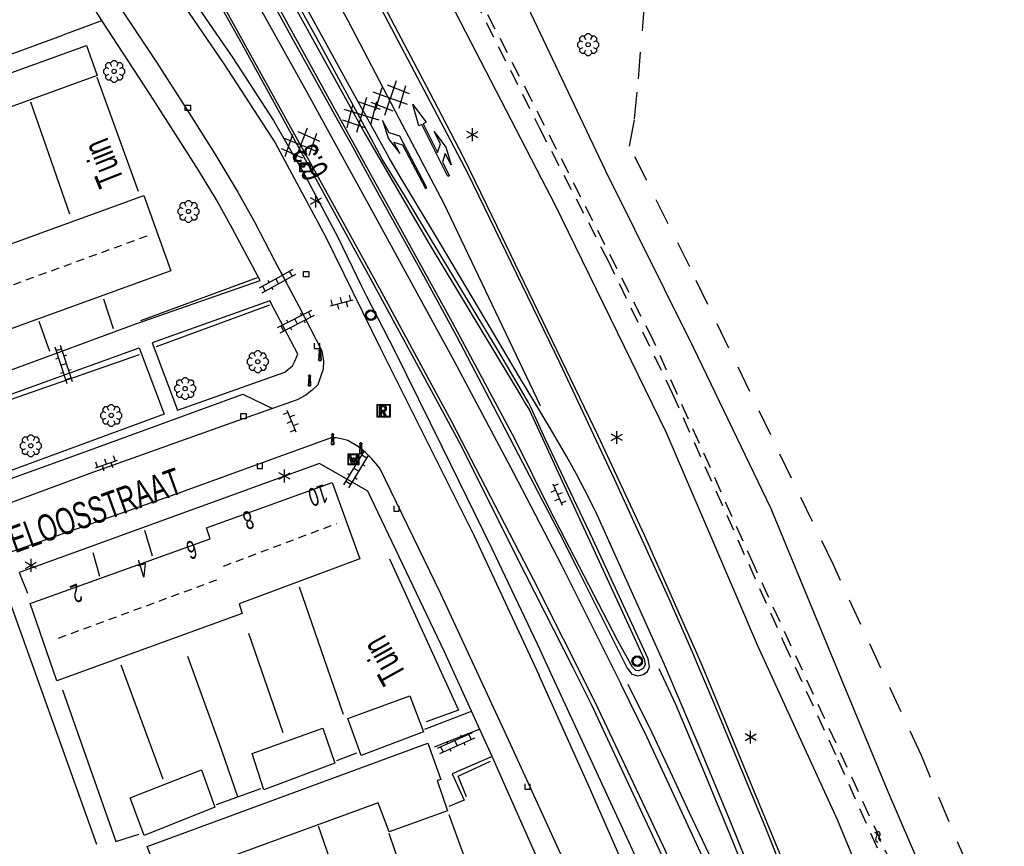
# Model space of a CAD drawing. Extents: x 99796 to 103543, y 406299 to 407646.
# Tile 12 of 85: x 100932 to 101024, y 406994 to 407072. Entities that reach past the tile are written whole.
import ezdxf
from ezdxf.enums import TextEntityAlignment as Align

# ---------------------------------------------------------------- set-up
doc = ezdxf.new("R2010")
doc.units = 0
for name, pattern in [('Cult-sch', [4.5, 2.5, -2]), ('Noklijn', [1.25, 0.75, -0.5]), ('Slootbodem', [2.5, 1.5, -1])]:
    doc.linetypes.add(name, pattern=pattern)
for name, color, linetype in [('1101', 252, 'CONTINUOUS'), ('1105', 252, 'CONTINUOUS'), ('1107', 252, 'CONTINUOUS'), ('1108', 252, 'CONTINUOUS'), ('1110', 252, 'CONTINUOUS'), ('1112', 252, 'CONTINUOUS'), ('1204', 252, 'CONTINUOUS'), ('1206', 252, 'CONTINUOUS'), ('1209', 252, 'CONTINUOUS'), ('1215', 252, 'CONTINUOUS'), ('1221', 252, 'CONTINUOUS'), ('1222', 252, 'CONTINUOUS'), ('1404', 252, 'CONTINUOUS'), ('1406', 252, 'Slootbodem'), ('1701', 252, 'CONTINUOUS'), ('1901', 252, 'Noklijn'), ('2001', 252, 'CONTINUOUS'), ('2006', 252, 'Heg haag'), ('2010', 252, 'Cult-sch'), ('2201', 252, 'CONTINUOUS'), ('2401', 252, 'CONTINUOUS'), ('2701', 252, 'CONTINUOUS'), ('2901', 252, 'CONTINUOUS'), ('3001', 252, 'CONTINUOUS'), ('3201', 252, 'CONTINUOUS'), ('3602', 252, 'CONTINUOUS'), ('3604', 252, 'CONTINUOUS'), ('3605', 252, 'CONTINUOUS'), ('4406', 252, 'CONTINUOUS'), ('4411', 252, 'CONTINUOUS'), ('4413', 252, 'CONTINUOUS'), ('4501', 252, 'CONTINUOUS'), ('4502', 252, 'CONTINUOUS'), ('4601', 252, 'CONTINUOUS')]:
    doc.layers.add(name, color=color, linetype=linetype)
doc.linetypes.add('Heg haag', pattern='A,4,-1,[4,dgnlstyle.shx,S=0.004016,R=0,X=0,Y=0],-1', length=6)

# ---------------------------------------------------------------- blocks, each defined once
blk = doc.blocks.new('LICHTMAST', base_point=(106423.199838, 404577.892233))
at = {"layer": '2701'}
for points in [[(106423.199838, 404577.292233, 0), (106423.199838, 404578.492233, 0)], [(106422.680222, 404577.592233, 0), (106423.719453, 404578.192234, 0)], [(106423.719453, 404577.592234, 0), (106422.680222, 404578.192233, 0)]]:
    blk.add_polyline3d(points, dxfattribs=at)
blk = doc.blocks.new('BOOM', base_point=(97503.821083, 403507.602474))
at = {"layer": '2901'}
for points in [[(97503.491578, 403508.39797, 0), (97503.202364, 403508.39797, 0), (97503.025588, 403508.221193, 0), (97503.025588, 403507.931979, 0)], [(97504.071083, 403508.102474, 0), (97504.196083, 403508.352474, 0), (97503.946083, 403508.602474, 0), (97503.696083, 403508.602474, 0), (97503.446083, 403508.352474, 0), (97503.571083, 403508.102474, 0)], [(97504.616578, 403507.931979, 0), (97504.616578, 403508.221193, 0), (97504.439801, 403508.39797, 0), (97504.150588, 403508.39797, 0)], [(97503.321083, 403507.852474, 0), (97503.071083, 403507.977474, 0), (97502.821083, 403507.727474, 0), (97502.821083, 403507.477474, 0), (97503.071083, 403507.227474, 0), (97503.321083, 403507.352474, 0)], [(97503.025588, 403507.27297, 0), (97503.025588, 403506.983756, 0), (97503.202364, 403506.806979, 0), (97503.491578, 403506.806979, 0)], [(97503.571083, 403507.102474, 0), (97503.446083, 403506.852474, 0), (97503.696083, 403506.602474, 0), (97503.946083, 403506.602474, 0), (97504.196083, 403506.852474, 0), (97504.071083, 403507.102474, 0)], [(97504.150588, 403506.806979, 0), (97504.439801, 403506.806979, 0), (97504.616578, 403506.983756, 0), (97504.616578, 403507.27297, 0)], [(97504.321083, 403507.352474, 0), (97504.571083, 403507.227474, 0), (97504.821083, 403507.477474, 0), (97504.821083, 403507.727474, 0), (97504.571083, 403507.977474, 0), (97504.321083, 403507.852474, 0)]]:
    blk.add_polyline3d(points, dxfattribs=at)
blk.add_circle((97503.821083, 403507.602474), 0.2, dxfattribs=at)
blk.add_circle((97503.821083, 403507.602474), 0.2, dxfattribs=at)
blk = doc.blocks.new('OV2', base_point=(97503.821083, 403517.176353))
at = {"layer": '4406'}
for points in [[(97503.852333, 403517.020103, 0), (97503.852333, 403517.332603, 0)], [(97503.914833, 403517.020103, 0), (97503.914833, 403517.332603, 0)], [(97503.914833, 403517.301353, 0), (97503.852333, 403517.301353, 0)], [(97503.821083, 403517.238853, 0), (97503.852333, 403517.238853, 0)], [(97503.914833, 403517.176353, 0), (97503.852333, 403517.176353, 0)], [(97503.946083, 403517.238853, 0), (97503.914833, 403517.238853, 0)], [(97503.821083, 403517.113853, 0), (97503.852333, 403517.113853, 0)], [(97503.946083, 403517.113853, 0), (97503.914833, 403517.113853, 0)], [(97503.914833, 403517.051353, 0), (97503.852333, 403517.051353, 0)]]:
    blk.add_polyline3d(points, dxfattribs=at)
blk = doc.blocks.new('OV6', base_point=(97503.821083, 403517.176353))
at = {"layer": '4413'}
for points in [[(97503.852333, 403517.176353, 0), (97503.852333, 403517.207603, 0)], [(97503.977333, 403517.176353, 0), (97503.977333, 403517.207603, 0)], [(97504.102333, 403517.176353, 0), (97504.102333, 403517.207603, 0)], [(97503.821083, 403517.176353, 0), (97504.133583, 403517.176353, 0)], [(97503.914833, 403517.176353, 0), (97503.914833, 403517.145103, 0)], [(97504.039833, 403517.176353, 0), (97504.039833, 403517.145103, 0)]]:
    blk.add_polyline3d(points, dxfattribs=at)
blk = doc.blocks.new('STRAATKOLK', base_point=(97500.879966, 403507.602474))
at = {"layer": '3605'}
blk.add_polyline3d([(97500.629966, 403507.352474, 0), (97500.629966, 403507.852474, 0), (97501.129966, 403507.852474, 0), (97501.129966, 403507.352474, 0)], close=True, dxfattribs=at)
blk = doc.blocks.new('VERKEERSBORD', base_point=(97503.821083, 403507.602474))
at = {"layer": '2401'}
for radius in [0.5, 0.5, 0.4, 0.4]:
    blk.add_circle((97503.821083, 403507.602474), radius, dxfattribs=at)
blk = doc.blocks.new('PAALTJE', base_point=(97500.879966, 403507.602474))
at = {"layer": '3001'}
for points in [[(97500.929966, 403508.552474, 0), (97500.979966, 403508.552474, 0), (97500.979966, 403508.502474, 0), (97500.929966, 403508.502474, 0), (97500.979966, 403507.602474, 0), (97500.779966, 403507.602474, 0), (97500.829966, 403508.502474, 0), (97500.779966, 403508.502474, 0), (97500.779966, 403508.552474, 0), (97500.829966, 403508.552474, 0)], [(97500.829966, 403508.552474, 0), (97500.779966, 403508.552474, 0), (97500.779966, 403508.502474, 0), (97500.829966, 403508.502474, 0), (97500.779966, 403507.602474, 0), (97500.979966, 403507.602474, 0), (97500.929966, 403508.502474, 0), (97500.979966, 403508.502474, 0), (97500.979966, 403508.552474, 0), (97500.929966, 403508.552474, 0)]]:
    blk.add_polyline3d(points, dxfattribs=at)
blk.add_arc((97500.879966, 403508.552474), 0.05, 0, 180, dxfattribs=at)
blk.add_arc((97500.879966, 403508.552474), 0.05, 0, 180, dxfattribs=at)
blk = doc.blocks.new('TROTTOIRKOLK', base_point=(97500.879966, 403507.602474))
at = {"layer": '3604'}
blk.add_polyline3d([(97500.629987, 403507.602517, 0), (97500.629987, 403507.102474, 0), (97501.129945, 403507.102474, 0), (97501.129774, 403507.602517, 0)], dxfattribs=at)
blk = doc.blocks.new('INSPECTIE-_OF_RIOOLPUT', base_point=(97500.879966, 403507.602474))
at = {"layer": '3602'}
blk.add_polyline3d([(97500.279966, 403508.202474, 0), (97501.479966, 403508.202474, 0), (97501.479966, 403507.002474, 0), (97500.279966, 403507.002474, 0)], close=True, dxfattribs=at)
for points in [[(97500.323942, 403507.078087, 0), (97500.323942, 403508.133012, 0)], [(97500.349861, 403508.158931, 0), (97501.405339, 403508.158931, 0)], [(97500.879966, 403508.082474, 0), (97500.519966, 403508.082474, 0), (97500.519966, 403507.122474, 0), (97500.639966, 403507.122474, 0)], [(97500.639966, 403507.122474, 0), (97500.519966, 403507.122474, 0), (97500.519966, 403508.082474, 0), (97500.879966, 403508.082474, 0)], [(97501.431259, 403508.133012, 0), (97501.431259, 403507.078087, 0)], [(97500.879966, 403507.962474, 0), (97500.639966, 403507.962474, 0), (97500.639966, 403507.662474, 0)], [(97500.879966, 403507.962474, 0), (97500.639966, 403507.962474, 0), (97500.639966, 403507.662474, 0)], [(97500.639966, 403507.662474, 0), (97500.879966, 403507.662474, 0)], [(97500.639966, 403507.662474, 0), (97500.879966, 403507.662474, 0)], [(97500.639966, 403507.122474, 0), (97500.639966, 403507.542474, 0), (97500.741756, 403507.542474, 0), (97500.981756, 403507.122474, 0), (97501.119966, 403507.122474, 0), (97500.879966, 403507.542474, 0)], [(97500.879966, 403507.542474, 0), (97501.119966, 403507.122474, 0), (97500.981756, 403507.122474, 0), (97500.741756, 403507.542474, 0), (97500.639966, 403507.542474, 0), (97500.639966, 403507.122474, 0)], [(97501.405339, 403507.052167, 0), (97500.349861, 403507.052167, 0)]]:
    blk.add_polyline3d(points, dxfattribs=at)
for centre, radius, start, end in [((97500.349861, 403508.133012), 0.02592, 90, 180), ((97500.879966, 403507.812474), 0.27, 270, 90), ((97500.879966, 403507.812474), 0.27, 270, 90), ((97501.405339, 403508.133012), 0.02592, 0, 90), ((97500.879966, 403507.812474), 0.15, 270, 90), ((97500.879966, 403507.812474), 0.15, 270, 90), ((97500.349861, 403507.078087), 0.02592, 180, 270), ((97501.405339, 403507.078087), 0.02592, 270, 0)]:
    blk.add_arc(centre, radius, start, end, dxfattribs=at)
blk = doc.blocks.new('WATERLEIDINGSPUT', base_point=(97500.879966, 403507.602474))
at = {"layer": '3201'}
for points in [[(97500.379966, 403508.102474, 0), (97501.379966, 403508.102474, 0), (97501.379966, 403507.102474, 0), (97500.379966, 403507.102474, 0)], [(97501.179966, 403508.002474, 0), (97501.279966, 403508.002474, 0), (97501.079966, 403507.202474, 0), (97500.979966, 403507.202474, 0), (97500.879966, 403507.602474, 0), (97500.779966, 403507.202474, 0), (97500.679966, 403507.202474, 0), (97500.479966, 403508.002474, 0), (97500.579966, 403508.002474, 0), (97500.730071, 403507.412221, 0), (97500.804607, 403507.702474, 0), (97500.956617, 403507.702474, 0), (97500.804607, 403507.702474, 0), (97500.956617, 403507.702474, 0), (97501.030105, 403507.412657, 0)], [(97500.956617, 403507.702474, 0), (97501.030105, 403507.412657, 0), (97501.179966, 403508.002474, 0), (97501.279966, 403508.002474, 0), (97501.079966, 403507.202474, 0), (97500.979966, 403507.202474, 0), (97500.879966, 403507.602474, 0), (97500.779966, 403507.202474, 0), (97500.679966, 403507.202474, 0), (97500.479966, 403508.002474, 0), (97500.579966, 403508.002474, 0), (97500.730071, 403507.412221, 0), (97500.804607, 403507.702474, 0)]]:
    blk.add_polyline3d(points, close=True, dxfattribs=at)
for points in [[(97500.416612, 403507.165485, 0), (97500.416612, 403508.044589, 0)], [(97500.438212, 403508.066188, 0), (97501.317777, 403508.066188, 0)], [(97501.339377, 403508.044589, 0), (97501.339377, 403507.165485, 0)], [(97501.317777, 403507.143885, 0), (97500.438212, 403507.143885, 0)]]:
    blk.add_polyline3d(points, dxfattribs=at)
for centre, start, end in [((97500.438212, 403508.044589), 90, 180), ((97501.317777, 403508.044589), 0, 90), ((97500.438212, 403507.165485), 180, 270), ((97501.317777, 403507.165485), 270, 0)]:
    blk.add_arc(centre, 0.0216, start, end, dxfattribs=at)
blk = doc.blocks.new('WATERSYMBOOL', base_point=(97503.821083, 403517.176353))
at = {"layer": '4601'}
for points in [[(97503.321083, 403517.326353, 0), (97503.383583, 403517.388853, 0), (97503.508583, 403517.451353, 0), (97503.633583, 403517.451353, 0), (97503.758583, 403517.388853, 0), (97503.821083, 403517.326353, 0), (97503.883583, 403517.263853, 0), (97504.008583, 403517.201353, 0), (97504.133583, 403517.201353, 0), (97504.258583, 403517.263853, 0), (97504.321083, 403517.326353, 0)], [(97503.321083, 403517.026353, 0), (97503.383583, 403517.088853, 0), (97503.508583, 403517.151353, 0), (97503.633583, 403517.151353, 0), (97503.758583, 403517.088853, 0), (97503.821083, 403517.026353, 0), (97503.883583, 403516.963853, 0), (97504.008583, 403516.901353, 0), (97504.133583, 403516.901353, 0), (97504.258583, 403516.963853, 0), (97504.321083, 403517.026353, 0)]]:
    blk.add_polyline3d(points, dxfattribs=at)
blk = doc.blocks.new('HECTOMETERPAAL', base_point=(97500.879966, 403507.602474))
at = {"layer": '2201'}
blk.add_polyline3d([(97501.379966, 403508.002474, 0), (97501.379966, 403507.202474, 0), (97500.379966, 403507.202474, 0), (97500.379966, 403508.002474, 0)], close=True, dxfattribs=at)
blk.add_polyline3d([(97501.379966, 403508.002474, 0), (97501.379966, 403507.202474, 0), (97500.379966, 403507.202474, 0), (97500.379966, 403508.002474, 0)], close=True, dxfattribs=at)
for points in [[(97500.387999, 403507.279814, 0), (97500.387999, 403507.920491, 0)], [(97500.387999, 403507.920491, 0), (97500.387999, 403507.279814, 0)], [(97500.407999, 403507.279814, 0), (97500.407999, 403507.820491, 0)], [(97500.407999, 403507.279814, 0), (97500.407999, 403507.820491, 0)], [(97500.437999, 403507.679814, 0), (97500.437999, 403507.820491, 0)], [(97500.437999, 403507.679814, 0), (97500.437999, 403507.820491, 0)], [(97500.437999, 403507.820491, 0), (97500.437999, 403507.679814, 0)], [(97500.459598, 403507.99209, 0), (97500.979966, 403507.99209, 0), (97501.298012, 403507.99209, 0)], [(97501.298012, 403507.99209, 0), (97500.979966, 403507.99209, 0), (97500.459598, 403507.99209, 0)], [(97500.459598, 403507.87209, 0), (97501.298012, 403507.87209, 0)], [(97500.459598, 403507.87209, 0), (97501.298012, 403507.87209, 0)], [(97500.459598, 403507.84209, 0), (97500.798012, 403507.84209, 0)], [(97500.459598, 403507.84209, 0), (97500.798012, 403507.84209, 0)], [(97500.798012, 403507.84209, 0), (97500.459598, 403507.84209, 0)], [(97500.798012, 403507.658214, 0), (97500.459598, 403507.658214, 0)], [(97500.798012, 403507.658214, 0), (97500.459598, 403507.658214, 0)], [(97500.459598, 403507.658214, 0), (97500.798012, 403507.658214, 0)], [(97501.298012, 403507.228214, 0), (97500.979966, 403507.228214, 0), (97500.459598, 403507.228214, 0)], [(97501.298012, 403507.228214, 0), (97500.979966, 403507.228214, 0), (97500.459598, 403507.228214, 0)], [(97501.298012, 403507.208214, 0), (97500.979966, 403507.208214, 0), (97500.459598, 403507.208214, 0)], [(97500.459598, 403507.208214, 0), (97500.979966, 403507.208214, 0), (97501.298012, 403507.208214, 0)], [(97500.819612, 403507.820491, 0), (97500.819612, 403507.679814, 0)], [(97500.819612, 403507.820491, 0), (97500.819612, 403507.679814, 0)], [(97500.819612, 403507.679814, 0), (97500.819612, 403507.820491, 0)], [(97501.349612, 403507.820491, 0), (97501.349612, 403507.279814, 0)], [(97501.349612, 403507.820491, 0), (97501.349612, 403507.279814, 0)], [(97501.369612, 403507.920491, 0), (97501.369612, 403507.279814, 0)], [(97501.369612, 403507.279814, 0), (97501.369612, 403507.920491, 0)]]:
    blk.add_polyline3d(points, dxfattribs=at)
for centre, radius, start, end in [((97500.459598, 403507.920491), 0.0716, 90, 180), ((97500.459598, 403507.920491), 0.0716, 90, 180), ((97500.459598, 403507.279814), 0.0716, 180, 270), ((97500.459598, 403507.279814), 0.0716, 180, 270), ((97500.459598, 403507.820491), 0.0516, 90, 180), ((97500.459598, 403507.820491), 0.0516, 90, 180), ((97500.459598, 403507.279814), 0.0516, 180, 270), ((97500.459598, 403507.279814), 0.0516, 180, 270), ((97500.459598, 403507.820491), 0.0216, 90, 180), ((97500.459598, 403507.820491), 0.0216, 90, 180), ((97500.459598, 403507.820491), 0.0216, 90, 180), ((97500.459598, 403507.679814), 0.0216, 180.000004, 270), ((97500.459598, 403507.679814), 0.0216, 180.000004, 270), ((97500.459598, 403507.679814), 0.0216, 180.000004, 270), ((97500.798012, 403507.820491), 0.0216, 0, 90), ((97500.798012, 403507.820491), 0.0216, 0, 90), ((97500.798012, 403507.820491), 0.0216, 0, 90), ((97500.798012, 403507.679814), 0.0216, 270.000004, 0), ((97500.798012, 403507.679814), 0.0216, 270.000004, 0), ((97500.798012, 403507.679814), 0.0216, 270.000004, 0), ((97501.298012, 403507.920491), 0.0716, 0, 90), ((97501.298012, 403507.920491), 0.0716, 0, 90), ((97501.298012, 403507.820491), 0.0516, 0, 90), ((97501.298012, 403507.820491), 0.0516, 0, 90), ((97501.298012, 403507.279814), 0.0716, 270, 0), ((97501.298012, 403507.279814), 0.0516, 270.000003, 0), ((97501.298012, 403507.279814), 0.0516, 270.000003, 0), ((97501.298012, 403507.279814), 0.0716, 270, 0)]:
    blk.add_arc(centre, radius, start, end, dxfattribs=at)
blk = doc.blocks.new('PIJL_LINKSAF', base_point=(97500.879966, 403507.602474))
at = {"layer": '1221'}
blk.add_polyline3d([(97500.879966, 403507.602474, 0), (97500.879966, 403507.527474, 0), (97506.329966, 403507.527474, 0), (97507.079966, 403508.277474, 0), (97508.379966, 403508.277474, 0), (97506.579966, 403508.577474, 0), (97504.879966, 403508.277474, 0), (97506.079966, 403508.277474, 0), (97505.479966, 403507.677474, 0), (97500.879966, 403507.677473, 0)], close=True, dxfattribs=at)
blk = doc.blocks.new('PIJL_RECHTDOOR_RECHTSAF', base_point=(97500.879966, 403507.602474))
at = {"layer": '1222'}
blk.add_polyline3d([(97503.329966, 403507.527474, 0), (97503.929966, 403506.927474, 0), (97505.229966, 403506.927474, 0), (97503.429966, 403506.627474, 0), (97501.729966, 403506.927474, 0), (97502.929966, 403506.927474, 0), (97502.329966, 403507.527474, 0), (97500.879966, 403507.527474, 0), (97500.879966, 403507.602474, 0), (97500.879966, 403507.677473, 0), (97506.329966, 403507.677474, 0), (97506.329966, 403507.977474, 0), (97508.379966, 403507.602474, 0), (97506.329966, 403507.227474, 0), (97506.329966, 403507.527474, 0)], close=True, dxfattribs=at)
blk = doc.blocks.new('GV6', base_point=(97503.821083, 403517.176353))
at = {"layer": '4411'}
for points in [[(97503.821083, 403517.145103, 0), (97503.977333, 403517.270103, 0)], [(97503.821083, 403517.207603, 0), (97503.977333, 403517.082603, 0)], [(97503.883583, 403517.082603, 0), (97504.133583, 403517.270103, 0)], [(97503.883583, 403517.270103, 0), (97504.133583, 403517.082603, 0)], [(97504.039833, 403517.270103, 0), (97504.196083, 403517.145103, 0)], [(97504.039833, 403517.082603, 0), (97504.196083, 403517.207603, 0)]]:
    blk.add_polyline3d(points, dxfattribs=at)

msp = doc.modelspace()

# ---------------------------------------------------------------- linework, layer by layer
at = {"layer": '1101'}
for points in [[(100970.295167, 407064.202729, 0.251913), (100963.903127, 407076.410167, 0.254), (100956.325886, 407090.143823, 0.251), (100944.565145, 407111.443915, 0.311), (100939.943922, 407119.788193, 0.31805)], [(100964.228408, 407061.022674, 0.33098), (100959.407074, 407069.928162, 0.35), (100949.339849, 407088.154145, 0.35), (100938.352851, 407108.059861, 0.395), (100933.69512, 407116.481253, 0.365418)], [(100931.936038, 407115.483992, 0.314419), (100938.47057, 407103.744485, 0.248119), (100944.226888, 407093.327456, 0.231119), (100949.685929, 407083.471828, 0.193719), (100957.303775, 407069.594376, 0.193719), (100961.819199, 407061.46542, 0.210718), (100962.548453, 407060.14208, 0.210718)], [(100930.359123, 407108.521052, 0.326), (100940.129814, 407091.240176, 0.224), (100952.390117, 407069.466971, 0.218), (100958.619768, 407058.082754, 0.221649)], [(100993.376281, 407015.893245, 0.325248), (100989.992825, 407023.550161, 0.329), (100985.649136, 407032.826134, 0.308), (100975.776164, 407053.296076, 0.263187), (100973.091183, 407058.862933, 0.251), (100970.295167, 407064.202729, 0.251913)], [(100989.853126, 407010.525056, 0.404), (100990.249125, 407010.794022, 0.404), (100990.449918, 407011.245899, 0.401), (100990.332944, 407011.973821, 0.389), (100985.167084, 407023.169064, 0.368), (100980.751125, 407032.477819, 0.329), (100979.37314, 407035.50797, 0.353), (100979.145152, 407035.956495, 0.3515), (100976.354165, 407040.746846, 0.347), (100969.806967, 407051.566952, 0.347), (100967.660827, 407055.173033, 0.332), (100965.490845, 407058.690824, 0.326), (100964.228408, 407061.022674, 0.33098)], [(100962.548453, 407060.14208, 0.210718), (100964.6873, 407056.260817, 0.210718), (100969.329757, 407047.820427, 0.226018), (100972.417278, 407042.144947, 0.234518), (100975.837094, 407035.585456, 0.231119), (100978.600142, 407030.34807, 0.227718), (100982.060937, 407023.677566, 0.226018), (100983.697457, 407020.457425, 0.224318), (100988.374186, 407011.128553, 0.232618), (100988.813025, 407010.555976, 0.404), (100989.375172, 407010.409944, 0.404), (100989.853126, 407010.525056, 0.404)], [(100958.619768, 407058.082754, 0.221649), (100962.635038, 407050.745152, 0.224), (100964.510346, 407047.284185, 0.230751), (100972.634835, 407032.290064, 0.26), (100978.802053, 407019.979843, 0.314), (100983.278687, 407011.166377, 0.285908)], [(100994.750997, 407012.782201, 0.323724), (100993.376281, 407015.893245, 0.325248)], [(101030.650256, 406919.872929, 0.40978), (101027.779935, 406927.756183, 0.398), (101019.836871, 406949.353181, 0.38), (101011.977998, 406970.101931, 0.398), (101003.428084, 406991.834902, 0.386), (100995.404182, 407011.304014, 0.323), (100994.750997, 407012.782201, 0.323724)], [(100983.278687, 407011.166377, 0.285908), (100984.789669, 407008.1916, 0.276426)], [(100984.789669, 407008.1916, 0.276426), (100985.016955, 407007.744126, 0.275), (100996.135083, 406983.847134, 0.374), (101006.109176, 406960.697063, 0.356), (101015.775932, 406937.23891, 0.317), (101016.025508, 406936.601074, 0.318642)]]:
    msp.add_polyline3d(points, dxfattribs=at)
at = {"layer": '1105'}
for points in [[(100926.710946, 407101.767101, -0.021), (100940.927026, 407081.910186, 0.017), (100950.698835, 407067.593895, 0.05), (100955.495892, 407060.205155, 0.035), (100960.196835, 407051.470094, 0.071), (100965.320972, 407040.980049, 0.068), (100974.057896, 407023.549043, 0.119), (100980.140922, 407010.440864, 0.092)], [(100936.982056, 407078.986635, -0.1036), (100940.485755, 407073.654684, -0.13524), (100944.416626, 407067.755813, -0.11508), (100947.686944, 407062.628855, -0.13776), (100949.848163, 407059.17102, -0.13776), (100952.009655, 407055.583127, -0.13776), (100953.577655, 407052.761409, -0.12264), (100955.419203, 407049.221034, -0.09492), (100957.700005, 407044.931124, -0.03696), (100959.856348, 407040.764735, 0.00048)], [(100989.570219, 406976.839789, 0.10068), (100988.886071, 406978.596709, -0.05316), (100982.809998, 406992.314509, 0.00228), (100977.515279, 407003.935189, 0.01992), (100970.977326, 407018.075865, -0.01032), (100965.25158, 407029.810593, -0.03048)], [(101018.03085, 406921.349056, 0.116), (101012.195928, 406935.952939, 0.134), (101005.154011, 406953.019984, 0.161), (101000.939023, 406963.04353, 0.161), (100998.711867, 406968.339868, 0.161), (100994.134422, 406978.789668, 0.142207), (100984.828082, 407000.035011, 0.104), (100980.140922, 407010.440864, 0.092)]]:
    msp.add_polyline3d(points, dxfattribs=at)
at = {"layer": '1107'}
msp.add_polyline3d([(100951.399935, 407083.633133, 0.449), (100963.967947, 407060.933821, 0.434), (100967.321081, 407055.135035, 0.464), (100969.878865, 407050.763034, 0.482), (100978.429896, 407036.574148, 0.5), (100978.89593, 407035.743036, 0.512), (100979.208854, 407035.278865, 0.512), (100980.845002, 407031.758093, 0.5), (100989.939181, 407011.965998, 0.575), (100990.037901, 407011.451163, 0.572), (100989.890007, 407011.105083, 0.572), (100989.467931, 407010.880821, 0.572), (100989.171026, 407010.900938, 0.572), (100988.856984, 407011.194118, 0.572), (100987.497998, 407013.674044, 0.551), (100981.169102, 407025.88182, 0.521), (100977.890847, 407032.475956, 0.53), (100972.055925, 407043.416016, 0.533), (100964.073, 407057.886161, 0.467), (100957.547036, 407069.741898, 0.437), (100946.611074, 407089.637928, 0.434)], dxfattribs=at)
at = {"layer": '1108'}
msp.add_polyline3d([(100921.096834, 407023.095677, 0.104086), (100922.28991, 407025.770375, 0.129), (100938.149954, 407031.500253, 0.09252), (100952.475232, 407036.707948, 0.05832), (100955.247849, 407035.386781, 0.001763)], dxfattribs=at)
at = {"layer": '1110'}
for points in [[(100935.68815, 407070.289143, 0.173), (100939.314226, 407071.654331, 0.03584)], [(100959.856348, 407040.764735, 0.00048), (100960.02087, 407039.827505, 0.0216), (100959.9612, 407039.062871, -0.01008), (100959.702054, 407038.25294, -0.01272), (100959.473848, 407037.58965, -0.00744), (100958.989887, 407037.137846, 0.00312), (100958.349872, 407036.634767, 0.01368), (100957.56009, 407036.195521, 0.01896), (100955.247849, 407035.386781, 0.001763)], [(100955.247849, 407035.386781, 0.001763), (100951.880526, 407034.209012, -0.02328), (100938.1849, 407029.301032, 0.02424), (100929.242455, 407026.012536, 0.07704), (100921.096834, 407023.095677, 0.104086)], [(100965.25158, 407029.810593, -0.03048), (100964.526098, 407030.691177, -0.05349), (100963.936502, 407031.27606, -0.09509), (100963.280733, 407031.79797, -0.10523), (100962.287579, 407032.398916, -0.10653), (100961.656222, 407032.558748, -0.10679), (100961.182027, 407032.63434, -0.11251), (100960.72511, 407032.627167, -0.11511), (100946.317256, 407027.413682, -0.09691), (100929.264279, 407021.410465, -0.00305), (100918.174803, 407017.488743, 0.06663)]]:
    msp.add_polyline3d(points, dxfattribs=at)
at = {"layer": '1112'}
for points in [[(100939.314226, 407071.654331, 0.03584), (100938.325789, 407073.174201, 0.05364), (100937.496544, 407074.380599, 0.049022)], [(100914.577438, 407033.132521, 0.15264), (100930.681907, 407038.927917, 0.2952), (100942.493958, 407043.307763, 0.27936), (100954.086335, 407047.349338, 0.11304), (100951.477301, 407052.238421, 0.10512), (100950.006108, 407054.889948, 0.018), (100948.343831, 407057.664253, -0.03348), (100943.823193, 407064.721116, -0.04536), (100939.314226, 407071.654331, 0.03584)], [(100973.823502, 407007.091914, 0.042127), (100971.297828, 407012.642138, 0.083), (100964.131502, 407027.654745, 0.11796), (100959.635155, 407030.233271, 0.05753), (100936.512698, 407021.817902, 0.06559), (100931.581723, 407020.039906, 0.12747), (100932.361955, 407018.116246, 0.12383)], [(100919.483133, 407015.609734, 0.2796), (100929.936539, 407019.45987, 0.22044), (100938.811242, 406994.658362, 0.14388)], [(100969.468068, 407005.412649, 0.2046), (100973.823502, 407007.091914, 0.042127)], [(100975.752121, 407002.853436, 0.011059), (100973.823502, 407007.091914, 0.042127)], [(100950.69809, 406968.028062, 0.191), (100971.925167, 406975.812056, 0.242), (100985.52448, 406980.816254, 0.12228), (100975.752121, 407002.853436, 0.011059)], [(100975.752121, 407002.853436, 0.011059), (100972.014646, 407001.232937, 0.2046), (100973.143368, 406998.765175, 0.20172), (100971.714298, 406998.191184, 0.19308)]]:
    msp.add_polyline3d(points, dxfattribs=at)
for points in [[(100957.61667, 407040.454257, 0.08112), (100954.979272, 407045.451715, 0.07656), (100944.011096, 407041.525471, 0.18828), (100946.364007, 407035.212617, 0.17688), (100956.395999, 407038.788513, 0.12672), (100956.640788, 407038.98563, 0.1176), (100957.099634, 407039.376355, 0.09708), (100957.316554, 407039.805884, 0.0834)], [(100928.702096, 407028.804369, 0.05364), (100926.408221, 407035.12521, 0.10116), (100942.800053, 407041.039686, 0.12492), (100945.117065, 407034.864181, 0.10908)]]:
    msp.add_polyline3d(points, close=True, dxfattribs=at)
at = {"layer": '1204'}
for points in [[(101011.158434, 406961.838492, 0.430095), (101008.873341, 406967.698373, 0.416345), (101006.819961, 406973.078438, 0.388844), (101004.962159, 406977.845692, 0.391594), (101002.999303, 406982.886009, 0.394344), (101000.615863, 406988.873668, 0.409469), (100998.254029, 406994.862073, 0.402594), (100995.405299, 407001.792975, 0.409469), (100992.898924, 407007.709854, 0.39847), (100991.363732, 407011.058145, 0.243118)], [(100988.434536, 407009.628378, 0.262718), (100990.659652, 407005.115562, 0.254645), (100992.364717, 407001.448758, 0.258495), (100994.142053, 406997.632571, 0.285445), (100995.984582, 406993.748956, 0.343194), (100997.885597, 406989.454069, 0.364095), (101000.342426, 406983.911582, 0.40122), (101002.170799, 406979.815253, 0.40397), (101003.803966, 406976.014339, 0.408095), (101005.493758, 406972.094961, 0.40397), (101007.220802, 406968.053766, 0.391594), (101009.735001, 406962.177493, 0.40397), (101010.873077, 406959.475168, 0.40122)]]:
    msp.add_polyline3d(points, dxfattribs=at)
at = {"layer": '1206'}
for points in [[(100936.527831, 407125.221901, 0.296818), (100942.135138, 407115.003057, 0.287328), (100942.433906, 407114.459165, 0.286822), (100945.873839, 407108.189874, 0.281), (100956.268144, 407089.335062, 0.236), (100965.155942, 407073.198967, 0.254), (100969.967032, 407064.030729, 0.25053), (100973.474888, 407057.345994, 0.248), (100982.076955, 407039.606162, 0.281), (100987.151173, 407028.808035, 0.302), (100992.226136, 407017.698102, 0.338), (100994.422427, 407012.630783, 0.358926), (100995.059965, 407011.159845, 0.365), (100996.307937, 407008.219101, 0.371), (101001.294983, 406996.187903, 0.422), (101005.482954, 406985.636019, 0.428), (101009.790135, 406974.703037, 0.446), (101014.843119, 406961.487942, 0.446), (101019.478125, 406949.201934, 0.407), (101023.439971, 406938.40418, 0.407), (101030.237007, 406919.721564, 0.431231)], [(100991.893468, 407011.334934, 0.236418), (100991.845016, 407011.443003, 0.237178), (100987.345634, 407021.478527, 0.307719), (100985.423756, 407025.72424, 0.299018), (100984.386635, 407027.805932, 0.261319), (100983.618853, 407029.238679, 0.261319), (100982.703177, 407030.91953, 0.241018), (100981.400443, 407033.159175, 0.243919), (100979.939011, 407035.621219, 0.267118), (100978.32298, 407038.314604, 0.267118), (100975.17958, 407043.641396, 0.241018), (100970.922319, 407050.77272, 0.261319), (100967.125875, 407057.082244, 0.255518), (100966.140536, 407058.806308, 0.272918), (100964.753872, 407061.29811, 0.289593), (100962.764305, 407064.873316, 0.313518), (100957.556722, 407074.459605, 0.275819), (100951.75719, 407084.90681, 0.304819), (100944.903774, 407097.367161, 0.301918), (100937.127603, 407111.532577, 0.336766), (100936.820639, 407112.092116, 0.338143), (100934.550074, 407116.228305, 0.348319)], [(100931.068791, 407114.595883, 0.323918), (100937.856642, 407102.223449, 0.266418), (100943.341014, 407092.336156, 0.173918), (100948.673395, 407082.707026, 0.193918), (100953.323675, 407074.19511, 0.251418), (100958.395285, 407065.061443, 0.236418), (100961.419527, 407059.550323, 0.207588), (100964.689163, 407053.592019, 0.176418), (100972.19376, 407039.795779, 0.233918), (100977.764559, 407029.365711, 0.238919), (100982.217399, 407020.728626, 0.263918), (100987.806554, 407009.581909, 0.384148)], [(101023.258177, 406919.858195, 0.407674), (101018.867177, 406931.021028, 0.428), (101013.645066, 406943.76003, 0.404), (101007.391048, 406958.758049, 0.395), (101002.38314, 406970.569082, 0.407), (100997.133834, 406982.576065, 0.383), (100991.738123, 406994.510033, 0.38), (100985.664038, 407007.338815, 0.335), (100985.153302, 407008.359178, 0.333981), (100979.649929, 407019.353994, 0.323), (100971.982164, 407034.141906, 0.251), (100965.230075, 407046.63802, 0.215), (100958.849771, 407058.203316, 0.180516), (100957.45912, 407060.724088, 0.173), (100948.67116, 407076.656037, 0.176), (100940.874127, 407090.778985, 0.218), (100936.205966, 407099.243962, 0.26), (100928.958414, 407112.410255, 0.255918)]]:
    msp.add_polyline3d(points, dxfattribs=at)
at = {"layer": '1209'}
msp.add_polyline3d([(100948.351902, 407096.995377, 0.162219), (100962.274802, 407071.625777, 0.175218), (100967.055837, 407062.504747, 0.191445), (100971.23189, 407054.537871, 0.205618), (100980.23778, 407035.66257, 0.205618)], dxfattribs=at)
at = {"layer": '1215'}
for points in [[(100991.893468, 407011.334934, 0.236418), (100995.056612, 407003.852688, 0.303918), (100998.021943, 406996.738874, 0.299319), (101001.41531, 406988.306307, 0.285519), (101005.45725, 406978.05468, 0.359119), (101007.772145, 406972.036846, 0.361418), (101010.069904, 406965.948232, 0.356819), (101012.958867, 406958.430224, 0.345319), (101015.593392, 406951.417365, 0.324618), (101018.284542, 406944.181733, 0.345319), (101020.500345, 406938.083806, 0.366018), (101021.987108, 406934.083961, 0.248417)], [(101021.062118, 406933.448427, 0.270918), (101019.154397, 406937.974282, 0.430419), (101016.798896, 406943.777167, 0.464919), (101013.763902, 406951.063462, 0.467219), (101011.167747, 406957.275384, 0.423518), (101009.05737, 406962.226294, 0.361418), (101006.615815, 406968.050413, 0.361418), (101003.932116, 406974.334233, 0.384418), (101001.382527, 406980.173625, 0.402818), (100998.251048, 406987.149604, 0.389018), (100995.434356, 406993.418895, 0.366018), (100992.510376, 406999.742575, 0.377518), (100990.203304, 407004.697584, 0.370619), (100987.806554, 407009.581909, 0.384148)]]:
    msp.add_polyline3d(points, dxfattribs=at)
at = {"layer": '1404'}
for points in [[(100947.314824, 407140.606451, 0.047581), (100944.832993, 407137.780972, 0.05), (100943.545905, 407135.374062, 0.101), (100943.075029, 407132.628151, 0.131), (100944.257063, 407128.674128, 0.113), (100946.210978, 407123.691179, 0.062), (100950.02195, 407115.875148, 0.005), (100960.905013, 407095.04407, -0.048), (100970.432816, 407076.100968, -0.063), (100980.810884, 407055.994395, -0.077009), (100981.544984, 407054.572143, -0.078), (100992.002991, 407033.126019, 0.011), (100998.393817, 407018.242045, 0.101042)], [(101029.961092, 406954.310798, 0.174018), (101030.438361, 406954.635078, -0.05225), (101030.933094, 406955.052317, 0.01639), (101031.251361, 406955.500554, -0.05654), (101031.12488, 406956.299399, -0.09515), (101026.305837, 406968.000867, 0.056), (101012.737957, 406999.545135, 0.185), (101008.583141, 407009.572126, 0.443), (101001.815034, 407026.01295, 0.521), (100994.593186, 407041.016929, 0.566), (100986.345021, 407057.620176, 0.467), (100977.639017, 407076.024972, 0.551), (100966.336114, 407099.097185, 0.644), (100956.834016, 407117.629015, 0.479), (100949.675871, 407131.180131, 0.383), (100949.223993, 407133.499124, 0.383), (100949.837176, 407135.063001, 0.38), (100950.02656, 407135.242813, 0.38)], [(100998.393817, 407018.242045, 0.101042), (101000.520123, 407013.289966, 0.131), (101007.980017, 406996.972077, 0.08), (101015.834046, 406977.995076, 0.083), (101024.822799, 406955.255159, 0.332418), (101025.438537, 406954.223083, 0.18205), (101026.554271, 406953.542762, 0.12925), (101027.559397, 406953.371652, 0.201218)]]:
    msp.add_polyline3d(points, dxfattribs=at)
at = {"layer": '1406'}
msp.add_polyline3d([(100968.446, 407084.842, -1.769), (100980.153, 407061.638, -1.765), (100986.521592, 407049.299631, -1.733017), (100992.567, 407036.813, -1.701), (101003.001, 407013.493, -1.756), (101008.041965, 407002.554842, -1.66251), (101012.923, 406991.573, -1.569), (101023.193, 406966.734, -1.679), (101026.691, 406956.587, -1.954), (101028.453, 406957.218, -1.839), (101023.844, 406967.153, -1.679), (101015.456, 406987.361, -1.709), (101013.099, 406992.748, -1.664), (101000.217, 407020.708, -1.839), (100990.801, 407041.753, -1.847), (100979.461, 407064.173, -1.772), (100971.559922, 407079.561009, -1.779423)], dxfattribs=at)
at = {"layer": '1701'}
for points in [[(100907.00118, 407058.140971, 2.492), (100937.884954, 407069.31796, 2.543), (100938.865078, 407066.487857, 2.618), (100908.102003, 407055.323162, 2.621)], [(100911.965129, 407043.911107, 5.63), (100943.22702, 407055.282929, 5.654), (100945.737121, 407048.261874, 5.714), (100914.503915, 407036.900856, 5.699)], [(100949.091, 407024.214007, 5.426), (100960.823057, 407028.455996, 5.432), (100963.384939, 407021.326162, 5.444), (100952.118171, 407017.140054, 5.414), (100952.422155, 407016.231083, 5.483), (100935.102162, 407009.920069, 5.462), (100932.614041, 407017.150112, 5.393), (100949.41212, 407023.210042, 5.828)], [(100962.27592, 407006.416061, 2.758266), (100968.079177, 407008.535751, 2.761935), (100969.349874, 407005.156167, 2.518266), (100963.511971, 407002.939992, 2.509266)], [(100953.359065, 407003.148981, 2.801), (100959.937928, 407005.498149, 2.75), (100961.074886, 407002.24001, 2.459), (100954.44685, 406999.73289, 2.462)], [(100965.116081, 406998.535954, 2.768), (100944.847894, 406991.114058, 2.714), (100943.542925, 406994.460114, 2.321), (100969.758911, 407004.110851, 2.393), (100970.972983, 407000.708171, 2.732), (100970.632864, 407000.609078, 2.732), (100971.582068, 406997.771152, 2.555), (100966.12787, 406995.835118, 2.564)], [(100949.863998, 406998.113133, 2.459), (100943.244902, 406995.490157, 2.441), (100941.964147, 406999.012046, 2.774), (100948.620123, 407001.614161, 2.768)]]:
    msp.add_polyline3d(points, close=True, dxfattribs=at)
at = {"layer": '1901'}
for points in [[(100943.495986, 407051.480152, 8.228), (100914.453996, 407040.899955, 8.228)], [(100950.66717, 407020.650022, 8.135), (100961.223153, 407024.630122, 8.129)], [(100935.26682, 407013.929971, 8.132), (100950.502885, 407019.542866, 8.144)]]:
    msp.add_polyline3d(points, dxfattribs=at)
at = {"layer": '2001'}
for points in [[(100935.627056, 407070.24891, 2.126), (100905.962942, 407059.355043, 2.126), (100897.845907, 407082.131841, 2.135)], [(100942.714048, 407055.65583, 1.961), (100938.881097, 407066.300102, 1.961)], [(100939.445106, 407045.616173, 0.443), (100940.368978, 407042.869144, 0.443)], [(100933.43286, 407043.556087, 0.449), (100934.418944, 407040.746101, 0.449)], [(100943.28886, 407023.996823, 0.407), (100944.019017, 407021.624931, 0.407)], [(100938.451943, 407021.921091, 0.44), (100939.102007, 407019.700818, 0.44)], [(100951.991884, 406999.091022, 2.247558), (100950.267074, 407004.138045, 2.048)], [(100961.264131, 407002.491095, 2.315), (100963.112993, 407003.198155, 2.315)], [(100950.002951, 406998.380982, 2.249), (100954.139886, 406999.858059, 2.246)], [(100971.697924, 406997.442954, 2.462), (100975.045843, 406988.276132, 2.285)], [(100959.51995, 406996.367835, 2.315), (100963.472856, 406984.993034, 2.309)], [(100969.510434, 406985.742934, 5.514633), (100966.130105, 406995.670833, 2.315)]]:
    msp.add_polyline3d(points, dxfattribs=at)
at = {"layer": '2006'}
for points in [[(100927.569053, 407102.364071, 0.25), (100939.512906, 407085.626908, 0.25), (100951.524732, 407068.157532, 0.05), (100955.349488, 407062.289082, 0.35557), (100958.268998, 407057.178729, 0.33907), (100961.34944, 407051.404156, 0.401769), (100963.569062, 407046.825763, 0.396303), (100964.029414, 407045.876198, 0.395169), (100966.640843, 407040.810921, 0.38857), (100971.080271, 407031.753623, 0.378669), (100975.716022, 407022.294738, 0.365469), (100979.98595, 407013.328709, 0.456769), (100981.39465, 407010.284426, 0.410489), (100984.137786, 407004.356347, 0.320369), (100988.138003, 406995.661147, 0.291769), (100991.875959, 406987.501272, 0.304969), (100994.694514, 406981.083341, 0.425969), (100998.238755, 406972.337105, 0.48537), (101005.029214, 406956.236773, 0.469969), (101008.824167, 406947.257705, 0.55797), (101013.004057, 406936.822946, 0.520205), (101014.911664, 406932.060756, 0.50297), (101021.871624, 406914.556362, 0.50957)], [(100932.637883, 407064.051144, 2.192), (100936.296118, 407053.568923, 2.195)], [(100953.810152, 407047.599632, 0.14052), (100942.915378, 407043.55896, 0.36012)], [(100954.965446, 407045.051191, 0.07212), (100944.376131, 407041.142982, 0.19812)], [(100942.804239, 407040.389263, 0.25932), (100926.696014, 407034.801583, 0.25572)], [(100966.173715, 407021.329195, 0.09816), (100972.613487, 407007.19807, 0.10236), (100969.578551, 407006.08433, 0.08556)], [(100961.885137, 407006.771081, 2.279), (100957.763103, 407018.678971, 2.312)], [(100953.011123, 407014.394142, 1.844), (100956.204069, 407005.092092, 1.985)], [(100945.034159, 407000.752874, 2.3), (100941.108075, 407011.400871, 2.498)], [(100950.267074, 407004.138045, 2.048), (100947.324095, 407012.196966, 2.189)], [(100935.61886, 407009.100877, 2.315), (100940.612984, 406994.907894, 2.321), (100942.762849, 406995.587014, 2.318)], [(100970.368779, 407003.766939, 0.14436), (100974.624898, 407005.453258, 0.15696)], [(100973.360187, 406999.090362, 0.17376), (100972.579483, 407001.010899, 0.19056), (100975.593578, 407002.414574, 0.20736)]]:
    msp.add_polyline3d(points, dxfattribs=at)
at = {"layer": '2010'}
for points in [[(101015.835909, 407002.951168, 0.239), (101007.624996, 407020.764016, 0.533), (100994.206873, 407048.618012, 0.635), (100988.592116, 407059.898936, 0.545), (100989.051817, 407062.458955, 0.608), (100989.41913, 407066.177168, 0.611), (100990.085957, 407074.367963, 0.65), (100988.963155, 407079.585977, 0.668), (100987.030847, 407085.169815, 0.734), (100981.300977, 407095.82489, 0.755), (100977.251959, 407103.241943, 0.71), (100975.150896, 407105.207034, 0.713), (100969.933999, 407109.340989, 0.713), (100966.856164, 407112.241127, 0.707), (100964.660851, 407115.362175, 0.707), (100964.891074, 407119.104975, 0.704), (100965.851081, 407124.225014, 0.704), (100965.51506, 407128.56982, 0.695), (100963.786153, 407130.571046, 0.692), (100961.968956, 407134.969123, 0.692), (100961.489139, 407138.533109, 0.692), (100963.7489, 407141.068914, 0.605), (100966.79805, 407143.1439, 0.563), (100969.94592, 407145.54485, 0.407)], [(101058.755008, 406906.049757, 0.150558), (101056.957153, 406904.721968, 0.173), (101055.60003, 406904.654168, 0.134), (101054.524166, 406905.96398, 0.137), (101046.084148, 406928.021051, -0.133), (101035.889146, 406954.872944, 0.11), (101025.430021, 406980.150156, 0.233), (101015.835909, 407002.951168, 0.239)]]:
    msp.add_polyline3d(points, dxfattribs=at)

# ---------------------------------------------------------------- block references
at = {"layer": '1221', "rotation": 117.49719}
msp.add_blockref('PIJL_LINKSAF', (100969.58643, 407055.963539, 0.385), dxfattribs=at)
at = {"layer": '1222', "rotation": 116.565047}
msp.add_blockref('PIJL_RECHTDOOR_RECHTSAF', (100971.690101, 407057.085224, 0.379), dxfattribs=at)
at = {"layer": '2201'}
msp.add_blockref('HECTOMETERPAAL', (100958.29731, 407057.913729, 0.241444), dxfattribs=at)
at = {"layer": '2401'}
for p in [(100964.431, 407044.101097, 1.178), (100989.309234, 407011.770793, 0.651194)]:
    msp.add_blockref('VERKEERSBORD', p, dxfattribs=at)
at = {"layer": '2701'}
for p in [(100973.917452, 407060.966604, 0.296), (100959.298668, 407054.76176, 1.181), (100987.399278, 407032.677495, 0.317), (100956.363884, 407029.081472, 0.32), (100932.693017, 407020.723783, 0.32), (100999.889431, 407004.669644, 0.389)]:
    msp.add_blockref('LICHTMAST', p, dxfattribs=at)
at = {"layer": '2901'}
for p in [(100984.721167, 407069.380917, 0.743), (100940.45615, 407066.886835, 0.206), (100947.397856, 407053.793185, 0.206), (100953.86794, 407039.758154, 0.164), (100947.086049, 407037.245073, 0.194), (100940.186066, 407034.73609, 0.245), (100932.662842, 407031.895929, 0.287)]:
    msp.add_blockref('BOOM', p, dxfattribs=at)
at = {"layer": '3001'}
for p in [(100959.681168, 407039.864262, 0.0959), (100958.702362, 407037.5073, 0.1119), (100960.861089, 407032.017103, 0.13848), (100963.489587, 407031.18249, 0.12168)]:
    msp.add_blockref('PAALTJE', p, dxfattribs=at)
at = {"layer": '3201'}
msp.add_blockref('WATERLEIDINGSPUT', (100962.817408, 407030.630594, 0.1318), dxfattribs=at)
at = {"layer": '3602'}
msp.add_blockref('INSPECTIE-_OF_RIOOLPUT', (100965.632034, 407035.170086, 0.017), dxfattribs=at)
at = {"layer": '3604'}
for p in [(100959.398976, 407041.495598, 0.11028), (100954.056576, 407030.283217, 0.11424), (100966.825397, 407026.284749, 0.15192), (100979.062462, 407000.313722, 0.15528)]:
    msp.add_blockref('TROTTOIRKOLK', p, dxfattribs=at)
at = {"layer": '3605'}
for p in [(100947.348909, 407063.478191, -0.12732), (100958.375913, 407047.934421, -0.05143), (100952.533533, 407034.678479, 0.02856)]:
    msp.add_blockref('STRAATKOLK', p, dxfattribs=at)
at = {"layer": '4406', "xscale": 8.5, "yscale": 11.5, "zscale": 8.5}
for p, rotation in [((100955.942525, 407046.804245, 0.09), 118.998848), ((100957.203937, 407043.987103, -0.941), 296.892296), ((100936.232043, 407039.682903, -0.941), 198.049125), ((100962.620882, 407029.924132, -0.941), 328.795813), ((100972.586854, 407003.609266, 0.15564), 114.166496)]:
    msp.add_blockref('OV2', p, dxfattribs=dict(at, rotation=rotation))
at = {"layer": '4411', "xscale": 9.5, "yscale": 13, "zscale": 9.5}
for p, rotation in [((100967.847837, 407065.160908, -0.941), 205.943266), ((100965.136943, 407063.667067, -0.941), 208.3411), ((100959.502814, 407060.708069, -0.941), 203.542919)]:
    msp.add_blockref('GV6', p, dxfattribs=dict(at, rotation=rotation))
at = {"layer": '4413', "yscale": 16}
for p, xscale, zscale, rotation in [((100960.646105, 407044.985854, -0.941), 7, 7, 14.332804), ((100957.450924, 407033.171095, -0.941), 7.000000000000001, 7.000000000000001, 112.187312), ((100938.707871, 407029.82504, -0.941), 7, 7, 19.22665), ((100981.420932, 407028.346099, -0.941), 7.000000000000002, 7.000000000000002, 293.695823)]:
    msp.add_blockref('OV6', p, dxfattribs=dict(at, xscale=xscale, zscale=zscale, rotation=rotation))
at = {"layer": '4601', "rotation": 287.9959069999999}
msp.add_blockref('WATERSYMBOOL', (101011.766029, 406995.357909, 3.335), dxfattribs=at)

# ---------------------------------------------------------------- texts
at = {"layer": '4501', "width": 0.68}
for s, rotation, p in [('Tuin', 111.801427, (100939.387364, 407058.290728, 0.343)), ('6.3', 116.56506, (100958.761854, 407058.369332, 0.241444)), ('NOORDELOOSSTRAAT', 19.835976, (100934.696478, 407024.436407, 0.407)), ('Tuin', 119.05461, (100965.605584, 407011.800595, 0.293))]:
    msp.add_text(s, height=2.5, rotation=rotation, dxfattribs=at).set_placement(p, align=Align.MIDDLE)
at = {"layer": '4502', "width": 0.68}
for s, rotation, p in [('10', 197.457477, (100959.495736, 407027.253844, 0.293)), ('8', 198.434931, (100952.996222, 407024.946772, 0.293)), ('6', 196.313844, (100947.698114, 407022.175156, 0.407)), ('4', 197.037775, (100943.133143, 407020.463385, 0.407)), ('2', 201.801409, (100936.937985, 407018.099688, 0.407))]:
    msp.add_text(s, height=1.7, rotation=rotation, dxfattribs=at).set_placement(p, align=Align.MIDDLE)

doc.saveas('drawing.dxf')
